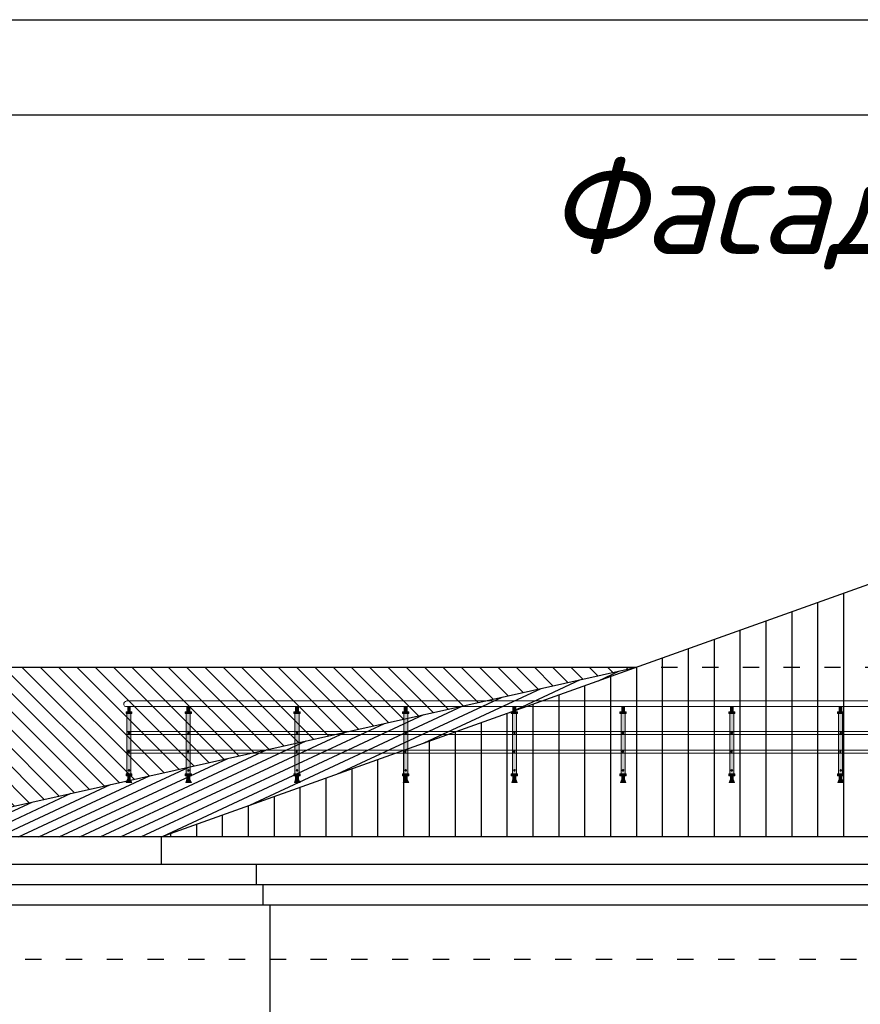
# Model space of a CAD drawing. Header units: millimetres. Extents: x 1112040 to 6903494, y -332921 to -150905.
# Tile 121 of 150: x 1935049 to 1941236, y -219483 to -212238. Entities that reach past the tile are written whole.
import ezdxf

# ---------------------------------------------------------------- set-up
doc = ezdxf.new("R2010")
doc.units = ezdxf.units.MM
doc.linetypes.add('ACAD_ISO03W100', pattern=[30, 12, -18])
doc.layers.add('PDF3_Geometry', color=7, linetype='Continuous')
doc.layers.add('PDF3_Solid Fills', color=7, linetype='Continuous', true_color=0xffffff)
doc.styles.add('style1', font='isocpeui.ttf', dxfattribs={"height": 80})

msp = doc.modelspace()

# ---------------------------------------------------------------- hatches: boundary and pattern name
h = msp.add_hatch()
h.set_pattern_fill('ANSI31', color=1, scale=60, angle=45, style=0)
h.set_pattern_definition([(90, (1971022.44, -130917.58), (-190.5, 4e-14), [])])
h.paths.add_polyline_path([(1953088.9, -218251.5), (1948238.9, -215751.5), (1943088.9, -215751.5), (1936088.9, -218251.5)])
h = msp.add_hatch()
h.set_pattern_fill('ANSI31', color=1, scale=20, angle=340, style=0)
h.set_pattern_definition([(25, (1971022.44, -130917.58), (-26.83626, 57.550544), [])])
h.paths.add_polyline_path([(1933988.9, -218251.5), (1936088.9, -218251.5), (1939588.9, -217001.5)])
h = msp.add_hatch()
h.set_pattern_fill('ANSI31', color=1, scale=30, angle=90, style=0)
h.set_pattern_definition([(135, (1971022.44, -130917.58), (-67.35192, -67.35192), [])])
h.paths.add_polyline_path([(1939588.9, -217001.5), (1934113.9, -217001.5), (1933988.9, -218251.5)])

# ---------------------------------------------------------------- linework, layer by layer
for p, q in [((1936088.9, -218251.5), (1943088.9, -215751.5)), ((1933988.9, -218251.5), (1939588.9, -217001.5)), ((1934113.9, -217001.5), (1939588.9, -217001.5)), ((1953088.9, -218251.5), (1931688.9, -218251.5)), ((1936088.9, -218251.5), (1936088.9, -218451.5)), ((1931688.9, -218451.5), (1953288.9, -218451.5)), ((1936788.9, -218451.5), (1936788.9, -218601.5)), ((1932388.9, -218601.5), (1952388.9, -218601.5)), ((1936838.9, -218601.5), (1936838.9, -218751.5)), ((1932438.9, -218751.5), (1952338.9, -218751.5)), ((1936888.9, -218751.5), (1936888.9, -222751.5))]:
    msp.add_line(p, q)
at = {"color": 6, "linetype": 'ACAD_ISO03W100', "ltscale": 10}
for p, q in [((1939171, -217001.5), (1954211.3, -217001.5)), ((1934788.9, -219151.5), (1953011.7, -219151.5))]:
    msp.add_line(p, q, dxfattribs=at)
msp.add_lwpolyline([(1926025.8, -241937.9), (1926025.8, -212237.9), (2006025.8, -212237.9), (2006025.8, -241937.9), (1926025.8, -241937.9)])
msp.add_lwpolyline([(1928025.8, -241237.9), (1928025.8, -212937.9), (2005325.8, -212937.9), (2005325.8, -241237.9)], close=True)
at = {"layer": 'PDF3_Geometry', "color": 162, "lineweight": 20, "true_color": 0x0037dd}
for points in [[(1952347.2, -217250.1), (1942239.6, -217250.1), (1935837, -217250.1), (1935828.5, -217254.3), (1935820.1, -217258.5), (1935815.8, -217267), (1935815.8, -217271.2), (1935815.8, -217279.7), (1935820.1, -217288.2), (1935828.5, -217292.4), (1935837, -217292.4), (1942540.2, -217292.4), (1952355.6, -217292.4), (1952347.2, -217292.4), (1952355.6, -217292.4), (1952359.9, -217288.2), (1952364.1, -217279.7), (1952368.3, -217271.2), (1952364.1, -217267), (1952359.9, -217258.5), (1952355.6, -217254.3)], [(1935875.1, -217330.5), (1935853.9, -217330.5), (1935832.8, -217330.5), (1935832.8, -217343.2), (1935853.9, -217343.2), (1935866.6, -217343.2), (1935875.1, -217343.2)], [(1935832.8, -217343.2), (1935832.8, -217330.5), (1935875.1, -217330.5), (1935875.1, -217343.2)], [(1935866.6, -217343.2), (1935853.9, -217343.2), (1935837, -217343.2), (1935837, -217787.7), (1935853.9, -217787.7), (1935866.6, -217787.7)], [(1935837, -217787.7), (1935837, -217343.2), (1935866.6, -217343.2), (1935866.6, -217787.7)], [(1935862.4, -217292.4), (1935845.5, -217292.4), (1935845.5, -217330.5), (1935853.9, -217330.5), (1935862.4, -217330.5)], [(1935862.4, -217330.5), (1935845.5, -217330.5), (1935845.5, -217292.4), (1935862.4, -217292.4)], [(1936312.7, -217330.5), (1936291.6, -217330.5), (1936266.2, -217330.5), (1936266.2, -217343.2), (1936291.6, -217343.2), (1936304.3, -217343.2), (1936312.7, -217343.2)], [(1936266.2, -217343.2), (1936266.2, -217330.5), (1936312.7, -217330.5), (1936312.7, -217343.2)], [(1936304.3, -217343.2), (1936291.6, -217343.2), (1936274.6, -217343.2), (1936274.6, -217787.7), (1936291.6, -217787.7), (1936304.3, -217787.7)], [(1936274.6, -217787.7), (1936274.6, -217343.2), (1936304.3, -217343.2), (1936304.3, -217787.7)], [(1936300, -217292.4), (1936278.9, -217292.4), (1936278.9, -217330.5), (1936291.6, -217330.5), (1936300, -217330.5)], [(1936300, -217330.5), (1936278.9, -217330.5), (1936278.9, -217292.4), (1936300, -217292.4)], [(1937112.9, -217330.5), (1937091.7, -217330.5), (1937066.3, -217330.5), (1937066.3, -217343.2), (1937091.7, -217343.2), (1937104.4, -217343.2), (1937112.9, -217343.2)], [(1937066.3, -217343.2), (1937066.3, -217330.5), (1937112.9, -217330.5), (1937112.9, -217343.2)], [(1937104.4, -217343.2), (1937091.7, -217343.2), (1937074.8, -217343.2), (1937074.8, -217787.7), (1937091.7, -217787.7), (1937104.4, -217787.7)], [(1937074.8, -217787.7), (1937074.8, -217343.2), (1937104.4, -217343.2), (1937104.4, -217787.7)], [(1937100.2, -217292.4), (1937079, -217292.4), (1937079, -217330.5), (1937091.7, -217330.5), (1937100.2, -217330.5)], [(1937100.2, -217330.5), (1937079, -217330.5), (1937079, -217292.4), (1937100.2, -217292.4)], [(1937913, -217330.5), (1937891.8, -217330.5), (1937866.4, -217330.5), (1937866.4, -217343.2), (1937891.8, -217343.2), (1937904.5, -217343.2), (1937913, -217343.2)], [(1937866.4, -217343.2), (1937866.4, -217330.5), (1937913, -217330.5), (1937913, -217343.2)], [(1937904.5, -217343.2), (1937891.8, -217343.2), (1937874.9, -217343.2), (1937874.9, -217787.7), (1937891.8, -217787.7), (1937904.5, -217787.7)], [(1937874.9, -217787.7), (1937874.9, -217343.2), (1937904.5, -217343.2), (1937904.5, -217787.7)], [(1937900.3, -217292.4), (1937879.1, -217292.4), (1937879.1, -217330.5), (1937891.8, -217330.5), (1937900.3, -217330.5)], [(1937900.3, -217330.5), (1937879.1, -217330.5), (1937879.1, -217292.4), (1937900.3, -217292.4)], [(1938713.1, -217330.5), (1938691.9, -217330.5), (1938666.5, -217330.5), (1938666.5, -217343.2), (1938691.9, -217343.2), (1938704.6, -217343.2), (1938713.1, -217343.2)], [(1938666.5, -217343.2), (1938666.5, -217330.5), (1938713.1, -217330.5), (1938713.1, -217343.2)], [(1938704.6, -217343.2), (1938691.9, -217343.2), (1938675, -217343.2), (1938675, -217787.7), (1938691.9, -217787.7), (1938704.6, -217787.7)], [(1938675, -217787.7), (1938675, -217343.2), (1938704.6, -217343.2), (1938704.6, -217787.7)], [(1938700.4, -217292.4), (1938679.2, -217292.4), (1938679.2, -217330.5), (1938691.9, -217330.5), (1938700.4, -217330.5)], [(1938700.4, -217330.5), (1938679.2, -217330.5), (1938679.2, -217292.4), (1938700.4, -217292.4)], [(1939513.2, -217330.5), (1939492.1, -217330.5), (1939487.8, -217330.5), (1939466.7, -217330.5), (1939466.7, -217343.2), (1939487.8, -217343.2), (1939504.8, -217343.2), (1939513.2, -217343.2)], [(1939466.7, -217343.2), (1939466.7, -217330.5), (1939513.2, -217330.5), (1939513.2, -217343.2)], [(1939504.8, -217343.2), (1939492.1, -217343.2), (1939475.1, -217343.2), (1939475.1, -217787.7), (1939492.1, -217787.7), (1939504.8, -217787.7)], [(1939475.1, -217787.7), (1939475.1, -217343.2), (1939504.8, -217343.2), (1939504.8, -217787.7)], [(1939500.5, -217292.4), (1939479.4, -217292.4), (1939479.4, -217330.5), (1939487.8, -217330.5), (1939500.5, -217330.5)], [(1939500.5, -217330.5), (1939479.4, -217330.5), (1939479.4, -217292.4), (1939500.5, -217292.4)], [(1940313.4, -217330.5), (1940288, -217330.5), (1940266.8, -217330.5), (1940266.8, -217343.2), (1940288, -217343.2), (1940304.9, -217343.2), (1940313.4, -217343.2)], [(1940266.8, -217343.2), (1940266.8, -217330.5), (1940313.4, -217330.5), (1940313.4, -217343.2)], [(1940304.9, -217343.2), (1940288, -217343.2), (1940275.3, -217343.2), (1940275.3, -217787.7), (1940288, -217787.7), (1940304.9, -217787.7)], [(1940275.3, -217787.7), (1940275.3, -217343.2), (1940304.9, -217343.2), (1940304.9, -217787.7)], [(1940300.7, -217292.4), (1940279.5, -217292.4), (1940279.5, -217330.5), (1940288, -217330.5), (1940300.7, -217330.5)], [(1940300.7, -217330.5), (1940279.5, -217330.5), (1940279.5, -217292.4), (1940300.7, -217292.4)], [(1941113.5, -217330.5), (1941092.3, -217330.5), (1941066.9, -217330.5), (1941066.9, -217343.2), (1941092.3, -217343.2), (1941105, -217343.2), (1941113.5, -217343.2)], [(1941066.9, -217343.2), (1941066.9, -217330.5), (1941113.5, -217330.5), (1941113.5, -217343.2)], [(1941105, -217343.2), (1941092.3, -217343.2), (1941075.4, -217343.2), (1941075.4, -217787.7), (1941092.3, -217787.7), (1941105, -217787.7)], [(1941075.4, -217787.7), (1941075.4, -217343.2), (1941105, -217343.2), (1941105, -217787.7)], [(1941100.8, -217292.4), (1941079.6, -217292.4), (1941079.6, -217330.5), (1941092.3, -217330.5), (1941100.8, -217330.5)], [(1941100.8, -217330.5), (1941079.6, -217330.5), (1941079.6, -217292.4), (1941100.8, -217292.4)], [(1935875.1, -217787.7), (1935853.9, -217787.7), (1935832.8, -217787.7), (1935832.8, -217800.4), (1935853.9, -217800.4), (1935862.4, -217800.4), (1935875.1, -217800.4)], [(1935832.8, -217800.4), (1935832.8, -217787.7), (1935875.1, -217787.7), (1935875.1, -217800.4)], [(1935862.4, -217825.8), (1935853.9, -217825.8), (1935841.2, -217825.8), (1935832.8, -217851.2), (1935853.9, -217851.2), (1935875.1, -217851.2)], [(1935841.2, -217825.8), (1935862.4, -217825.8), (1935875.1, -217851.2), (1935832.8, -217851.2)], [(1935862.4, -217800.4), (1935853.9, -217800.4), (1935845.5, -217800.4), (1935845.5, -217825.8), (1935853.9, -217825.8), (1935862.4, -217825.8)], [(1935845.5, -217800.4), (1935862.4, -217800.4), (1935862.4, -217825.8), (1935845.5, -217825.8)], [(1936312.7, -217787.7), (1936291.6, -217787.7), (1936266.2, -217787.7), (1936266.2, -217800.4), (1936291.6, -217800.4), (1936300, -217800.4), (1936312.7, -217800.4)], [(1936266.2, -217800.4), (1936266.2, -217787.7), (1936312.7, -217787.7), (1936312.7, -217800.4)], [(1936300, -217825.8), (1936291.6, -217825.8), (1936278.9, -217825.8), (1936270.4, -217851.2), (1936291.6, -217851.2), (1936312.7, -217851.2)], [(1936278.9, -217825.8), (1936300, -217825.8), (1936312.7, -217851.2), (1936270.4, -217851.2)], [(1936300, -217800.4), (1936291.6, -217800.4), (1936278.9, -217800.4), (1936278.9, -217825.8), (1936291.6, -217825.8), (1936300, -217825.8)], [(1936278.9, -217800.4), (1936300, -217800.4), (1936300, -217825.8), (1936278.9, -217825.8)], [(1937112.9, -217787.7), (1937091.7, -217787.7), (1937066.3, -217787.7), (1937066.3, -217800.4), (1937091.7, -217800.4), (1937100.2, -217800.4), (1937112.9, -217800.4)], [(1937066.3, -217800.4), (1937066.3, -217787.7), (1937112.9, -217787.7), (1937112.9, -217800.4)], [(1937100.2, -217825.8), (1937091.7, -217825.8), (1937079, -217825.8), (1937070.5, -217851.2), (1937091.7, -217851.2), (1937112.9, -217851.2)], [(1937079, -217825.8), (1937100.2, -217825.8), (1937112.9, -217851.2), (1937070.5, -217851.2)], [(1937100.2, -217800.4), (1937091.7, -217800.4), (1937079, -217800.4), (1937079, -217825.8), (1937091.7, -217825.8), (1937100.2, -217825.8)], [(1937079, -217800.4), (1937100.2, -217800.4), (1937100.2, -217825.8), (1937079, -217825.8)], [(1937913, -217787.7), (1937891.8, -217787.7), (1937866.4, -217787.7), (1937866.4, -217800.4), (1937891.8, -217800.4), (1937900.3, -217800.4), (1937913, -217800.4)], [(1937866.4, -217800.4), (1937866.4, -217787.7), (1937913, -217787.7), (1937913, -217800.4)], [(1937900.3, -217825.8), (1937891.8, -217825.8), (1937879.1, -217825.8), (1937870.6, -217851.2), (1937891.8, -217851.2), (1937913, -217851.2)], [(1937879.1, -217825.8), (1937900.3, -217825.8), (1937913, -217851.2), (1937870.6, -217851.2)], [(1937900.3, -217800.4), (1937891.8, -217800.4), (1937879.1, -217800.4), (1937879.1, -217825.8), (1937891.8, -217825.8), (1937900.3, -217825.8)], [(1937879.1, -217800.4), (1937900.3, -217800.4), (1937900.3, -217825.8), (1937879.1, -217825.8)], [(1938713.1, -217787.7), (1938691.9, -217787.7), (1938666.5, -217787.7), (1938666.5, -217800.4), (1938691.9, -217800.4), (1938700.4, -217800.4), (1938713.1, -217800.4)], [(1938666.5, -217800.4), (1938666.5, -217787.7), (1938713.1, -217787.7), (1938713.1, -217800.4)], [(1938700.4, -217825.8), (1938691.9, -217825.8), (1938679.2, -217825.8), (1938670.8, -217851.2), (1938691.9, -217851.2), (1938708.9, -217851.2)], [(1938679.2, -217825.8), (1938700.4, -217825.8), (1938708.9, -217851.2), (1938670.8, -217851.2)], [(1938700.4, -217800.4), (1938691.9, -217800.4), (1938679.2, -217800.4), (1938679.2, -217825.8), (1938691.9, -217825.8), (1938700.4, -217825.8)], [(1938679.2, -217800.4), (1938700.4, -217800.4), (1938700.4, -217825.8), (1938679.2, -217825.8)], [(1939513.2, -217787.7), (1939492.1, -217787.7), (1939466.7, -217787.7), (1939466.7, -217800.4), (1939492.1, -217800.4), (1939500.5, -217800.4), (1939513.2, -217800.4)], [(1939466.7, -217800.4), (1939466.7, -217787.7), (1939513.2, -217787.7), (1939513.2, -217800.4)], [(1939500.5, -217825.8), (1939492.1, -217825.8), (1939479.4, -217825.8), (1939470.9, -217851.2), (1939492.1, -217851.2), (1939509, -217851.2)], [(1939479.4, -217825.8), (1939500.5, -217825.8), (1939509, -217851.2), (1939470.9, -217851.2)], [(1939500.5, -217800.4), (1939492.1, -217800.4), (1939479.4, -217800.4), (1939479.4, -217825.8), (1939492.1, -217825.8), (1939500.5, -217825.8)], [(1939479.4, -217800.4), (1939500.5, -217800.4), (1939500.5, -217825.8), (1939479.4, -217825.8)], [(1940313.4, -217787.7), (1940288, -217787.7), (1940266.8, -217787.7), (1940266.8, -217800.4), (1940288, -217800.4), (1940300.7, -217800.4), (1940313.4, -217800.4)], [(1940266.8, -217800.4), (1940266.8, -217787.7), (1940313.4, -217787.7), (1940313.4, -217800.4)], [(1940300.7, -217825.8), (1940288, -217825.8), (1940279.5, -217825.8), (1940271, -217851.2), (1940288, -217851.2), (1940309.1, -217851.2)], [(1940279.5, -217825.8), (1940300.7, -217825.8), (1940309.1, -217851.2), (1940271, -217851.2)], [(1940300.7, -217800.4), (1940288, -217800.4), (1940279.5, -217800.4), (1940279.5, -217825.8), (1940288, -217825.8), (1940300.7, -217825.8)], [(1940279.5, -217800.4), (1940300.7, -217800.4), (1940300.7, -217825.8), (1940279.5, -217825.8)], [(1941113.5, -217787.7), (1941092.3, -217787.7), (1941066.9, -217787.7), (1941066.9, -217800.4), (1941092.3, -217800.4), (1941100.8, -217800.4), (1941113.5, -217800.4)], [(1941066.9, -217800.4), (1941066.9, -217787.7), (1941113.5, -217787.7), (1941113.5, -217800.4)], [(1941100.8, -217825.8), (1941092.3, -217825.8), (1941079.6, -217825.8), (1941071.2, -217851.2), (1941092.3, -217851.2), (1941113.5, -217851.2)], [(1941079.6, -217825.8), (1941100.8, -217825.8), (1941113.5, -217851.2), (1941071.2, -217851.2)], [(1941100.8, -217800.4), (1941092.3, -217800.4), (1941079.6, -217800.4), (1941079.6, -217825.8), (1941092.3, -217825.8), (1941100.8, -217825.8)], [(1941079.6, -217800.4), (1941100.8, -217800.4), (1941100.8, -217825.8), (1941079.6, -217825.8)]]:
    msp.add_lwpolyline(points, close=True, dxfattribs=at)
at = {"layer": 'PDF3_Geometry', "color": 7, "lineweight": 0, "true_color": 0xffffff}
for points in [[(1935832.8, -217343.2), (1935832.8, -217330.5)], [(1935837, -217787.7), (1935837, -217343.2)], [(1935862.4, -217330.5), (1935845.5, -217330.5)], [(1936266.2, -217343.2), (1936266.2, -217330.5)], [(1936274.6, -217787.7), (1936274.6, -217343.2)], [(1936300, -217330.5), (1936278.9, -217330.5)], [(1937066.3, -217343.2), (1937066.3, -217330.5)], [(1937074.8, -217787.7), (1937074.8, -217343.2)], [(1937100.2, -217330.5), (1937079, -217330.5)], [(1937866.4, -217343.2), (1937866.4, -217330.5)], [(1937874.9, -217787.7), (1937874.9, -217343.2)], [(1937900.3, -217330.5), (1937879.1, -217330.5)], [(1938666.5, -217343.2), (1938666.5, -217330.5)], [(1938675, -217787.7), (1938675, -217343.2)], [(1938700.4, -217330.5), (1938679.2, -217330.5)], [(1939466.7, -217343.2), (1939466.7, -217330.5)], [(1939475.1, -217787.7), (1939475.1, -217343.2)], [(1939500.5, -217330.5), (1939479.4, -217330.5)], [(1940266.8, -217343.2), (1940266.8, -217330.5)], [(1940275.3, -217787.7), (1940275.3, -217343.2)], [(1940300.7, -217330.5), (1940279.5, -217330.5)], [(1941066.9, -217343.2), (1941066.9, -217330.5)], [(1941075.4, -217787.7), (1941075.4, -217343.2)], [(1941100.8, -217330.5), (1941079.6, -217330.5)], [(1936283.1, -217487.1), (1936291.6, -217491.4), (1936287.3, -217487.1), (1936291.6, -217491.4), (1936287.3, -217487.1)], [(1936291.6, -217482.9), (1936295.8, -217482.9), (1936287.3, -217482.9), (1936295.8, -217482.9)], [(1936295.8, -217487.1), (1936287.3, -217482.9), (1936295.8, -217487.1), (1936287.3, -217482.9)], [(1937095.9, -217487.1), (1937087.5, -217482.9), (1937095.9, -217487.1), (1937083.2, -217482.9)], [(1937083.2, -217487.1), (1937091.7, -217491.4), (1937083.2, -217487.1)], [(1937091.7, -217482.9), (1937095.9, -217482.9), (1937087.5, -217482.9), (1937095.9, -217482.9)], [(1937087.5, -217487.1), (1937091.7, -217491.4), (1937087.5, -217487.1)], [(1937896, -217487.1), (1937887.6, -217482.9), (1937896, -217487.1), (1937883.3, -217482.9)], [(1937883.3, -217487.1), (1937891.8, -217491.4), (1937883.3, -217487.1)], [(1937891.8, -217482.9), (1937896, -217482.9), (1937887.6, -217482.9), (1937896, -217482.9)], [(1937887.6, -217487.1), (1937891.8, -217491.4), (1937887.6, -217487.1)], [(1938696.2, -217487.1), (1938687.7, -217482.9), (1938696.2, -217487.1), (1938683.5, -217482.9)], [(1938683.5, -217487.1), (1938691.9, -217491.4), (1938683.5, -217487.1)], [(1938691.9, -217482.9), (1938696.2, -217482.9), (1938687.7, -217482.9), (1938696.2, -217482.9)], [(1938687.7, -217487.1), (1938691.9, -217491.4), (1938687.7, -217487.1)], [(1939487.8, -217482.9), (1939496.3, -217487.1), (1939483.6, -217482.9), (1939496.3, -217487.1)], [(1939492.1, -217482.9), (1939496.3, -217482.9), (1939487.8, -217482.9), (1939496.3, -217482.9)], [(1940296.4, -217482.9), (1940288, -217482.9), (1940296.4, -217487.1), (1940283.7, -217482.9), (1940292.2, -217487.1)], [(1940288, -217491.4), (1940283.7, -217487.1), (1940292.2, -217491.4), (1940283.7, -217487.1), (1940292.2, -217491.4)], [(1940288, -217482.9), (1940292.2, -217482.9), (1940288, -217482.9), (1940292.2, -217482.9)], [(1941083.9, -217487.1), (1941092.3, -217491.4), (1941088.1, -217487.1), (1941092.3, -217491.4), (1941088.1, -217487.1)], [(1941092.3, -217482.9), (1941096.6, -217482.9), (1941088.1, -217482.9), (1941096.6, -217482.9)], [(1941096.6, -217487.1), (1941088.1, -217482.9), (1941096.6, -217487.1), (1941088.1, -217482.9)], [(1935853.9, -217618.4), (1935849.7, -217618.4), (1935853.9, -217622.6), (1935849.7, -217618.4), (1935853.9, -217622.6), (1935845.5, -217622.6), (1935853.9, -217626.9), (1935845.5, -217622.6), (1935853.9, -217626.9), (1935845.5, -217626.9), (1935849.7, -217626.9)], [(1935858.2, -217622.6), (1935849.7, -217618.4)], [(1936291.6, -217618.4), (1936287.3, -217618.4), (1936291.6, -217622.6), (1936287.3, -217618.4), (1936291.6, -217622.6), (1936283.1, -217618.4)], [(1936291.6, -217622.6), (1936283.1, -217622.6), (1936291.6, -217626.9), (1936283.1, -217622.6), (1936291.6, -217626.9), (1936283.1, -217626.9), (1936287.3, -217626.9)], [(1937091.7, -217618.4), (1937087.5, -217618.4), (1937091.7, -217622.6), (1937087.5, -217618.4), (1937091.7, -217622.6), (1937083.2, -217618.4)], [(1937091.7, -217622.6), (1937083.2, -217622.6), (1937091.7, -217626.9), (1937083.2, -217622.6), (1937091.7, -217626.9), (1937083.2, -217626.9), (1937087.5, -217626.9)], [(1937891.8, -217618.4), (1937887.6, -217618.4), (1937891.8, -217622.6), (1937887.6, -217618.4), (1937891.8, -217622.6), (1937883.3, -217618.4)], [(1937891.8, -217622.6), (1937883.3, -217622.6), (1937891.8, -217626.9), (1937883.3, -217622.6), (1937891.8, -217626.9), (1937883.3, -217626.9), (1937887.6, -217626.9)], [(1938691.9, -217618.4), (1938687.7, -217618.4), (1938691.9, -217622.6), (1938687.7, -217618.4), (1938691.9, -217622.6), (1938683.5, -217618.4)], [(1938691.9, -217622.6), (1938683.5, -217622.6), (1938691.9, -217626.9), (1938683.5, -217622.6), (1938691.9, -217626.9)], [(1938683.5, -217626.9), (1938687.7, -217626.9), (1938683.5, -217626.9)], [(1939492.1, -217618.4), (1939487.8, -217618.4), (1939492.1, -217622.6), (1939487.8, -217618.4), (1939492.1, -217622.6), (1939483.6, -217618.4)], [(1939492.1, -217622.6), (1939483.6, -217622.6), (1939492.1, -217626.9), (1939483.6, -217622.6), (1939492.1, -217626.9)], [(1939483.6, -217626.9), (1939487.8, -217626.9), (1939483.6, -217626.9)], [(1940292.2, -217618.4), (1940288, -217618.4), (1940292.2, -217622.6), (1940288, -217618.4), (1940292.2, -217622.6), (1940283.7, -217618.4)], [(1940292.2, -217622.6), (1940283.7, -217622.6), (1940292.2, -217626.9), (1940283.7, -217622.6), (1940292.2, -217626.9)], [(1940283.7, -217626.9), (1940288, -217626.9), (1940283.7, -217626.9)], [(1941092.3, -217618.4), (1941088.1, -217618.4), (1941092.3, -217622.6), (1941088.1, -217618.4), (1941092.3, -217622.6), (1941083.9, -217618.4)], [(1941092.3, -217622.6), (1941083.9, -217622.6), (1941092.3, -217626.9), (1941083.9, -217622.6), (1941092.3, -217626.9), (1941083.9, -217626.9), (1941088.1, -217626.9)], [(1935845.5, -217762.3), (1935853.9, -217762.3)], [(1935853.9, -217758.1), (1935853.9, -217753.9), (1935858.2, -217758.1), (1935849.7, -217753.9)], [(1935858.2, -217758.1), (1935849.7, -217758.1), (1935858.2, -217762.3), (1935849.7, -217758.1), (1935858.2, -217762.3)], [(1935849.7, -217762.3), (1935853.9, -217766.6), (1935849.7, -217762.3), (1935853.9, -217766.6)], [(1936283.1, -217762.3), (1936291.6, -217762.3)], [(1936291.6, -217758.1), (1936291.6, -217753.9), (1936295.8, -217758.1), (1936287.3, -217753.9)], [(1936295.8, -217758.1), (1936287.3, -217758.1), (1936295.8, -217762.3), (1936287.3, -217758.1), (1936295.8, -217762.3)], [(1936287.3, -217762.3), (1936291.6, -217766.6), (1936287.3, -217762.3), (1936291.6, -217766.6)], [(1937083.2, -217758.1), (1937095.9, -217762.3)], [(1937091.7, -217762.3), (1937083.2, -217762.3), (1937091.7, -217766.6), (1937087.5, -217762.3), (1937091.7, -217766.6)], [(1937091.7, -217758.1), (1937091.7, -217753.9), (1937095.9, -217758.1), (1937087.5, -217753.9)], [(1937095.9, -217758.1), (1937087.5, -217758.1), (1937095.9, -217762.3), (1937087.5, -217758.1)], [(1937883.3, -217758.1), (1937896, -217762.3)], [(1937891.8, -217762.3), (1937883.3, -217762.3), (1937891.8, -217766.6), (1937887.6, -217762.3), (1937891.8, -217766.6)], [(1937891.8, -217758.1), (1937891.8, -217753.9), (1937896, -217758.1), (1937887.6, -217753.9)], [(1937896, -217758.1), (1937887.6, -217758.1), (1937896, -217762.3), (1937887.6, -217758.1)], [(1938683.5, -217758.1), (1938696.2, -217762.3)], [(1938691.9, -217762.3), (1938683.5, -217762.3), (1938691.9, -217766.6), (1938687.7, -217762.3), (1938691.9, -217766.6)], [(1938691.9, -217758.1), (1938691.9, -217753.9), (1938696.2, -217758.1), (1938687.7, -217753.9)], [(1938696.2, -217758.1), (1938687.7, -217758.1), (1938696.2, -217762.3), (1938687.7, -217758.1)], [(1939496.3, -217758.1), (1939487.8, -217758.1), (1939496.3, -217762.3), (1939483.6, -217758.1), (1939496.3, -217762.3)], [(1939492.1, -217762.3), (1939483.6, -217762.3), (1939492.1, -217766.6), (1939483.6, -217762.3), (1939492.1, -217766.6)], [(1939492.1, -217758.1), (1939492.1, -217753.9), (1939496.3, -217758.1), (1939487.8, -217753.9)], [(1940296.4, -217758.1), (1940288, -217758.1), (1940296.4, -217762.3), (1940283.7, -217758.1), (1940292.2, -217762.3), (1940283.7, -217762.3), (1940292.2, -217766.6), (1940283.7, -217762.3), (1940288, -217766.6)], [(1940288, -217753.9), (1940292.2, -217758.1), (1940288, -217753.9), (1940292.2, -217758.1)], [(1941083.9, -217762.3), (1941092.3, -217762.3)], [(1941092.3, -217758.1), (1941092.3, -217753.9), (1941096.6, -217758.1), (1941088.1, -217753.9)], [(1941096.6, -217758.1), (1941088.1, -217758.1), (1941096.6, -217762.3), (1941088.1, -217758.1), (1941096.6, -217762.3)], [(1941088.1, -217762.3), (1941092.3, -217766.6), (1941088.1, -217762.3), (1941092.3, -217766.6)], [(1935832.8, -217800.4), (1935832.8, -217787.7)], [(1935841.2, -217825.8), (1935862.4, -217825.8)], [(1935845.5, -217800.4), (1935862.4, -217800.4)], [(1936266.2, -217800.4), (1936266.2, -217787.7)], [(1936278.9, -217800.4), (1936300, -217800.4)], [(1936278.9, -217825.8), (1936300, -217825.8)], [(1937066.3, -217800.4), (1937066.3, -217787.7)], [(1937079, -217800.4), (1937100.2, -217800.4)], [(1937079, -217825.8), (1937100.2, -217825.8)], [(1937866.4, -217800.4), (1937866.4, -217787.7)], [(1937879.1, -217800.4), (1937900.3, -217800.4)], [(1937879.1, -217825.8), (1937900.3, -217825.8)], [(1938666.5, -217800.4), (1938666.5, -217787.7)], [(1938679.2, -217800.4), (1938700.4, -217800.4)], [(1938679.2, -217825.8), (1938700.4, -217825.8)], [(1939466.7, -217800.4), (1939466.7, -217787.7)], [(1939479.4, -217800.4), (1939500.5, -217800.4)], [(1939479.4, -217825.8), (1939500.5, -217825.8)], [(1940266.8, -217800.4), (1940266.8, -217787.7)], [(1940279.5, -217800.4), (1940300.7, -217800.4)], [(1940279.5, -217825.8), (1940300.7, -217825.8)], [(1941066.9, -217800.4), (1941066.9, -217787.7)], [(1941079.6, -217800.4), (1941100.8, -217800.4)], [(1941079.6, -217825.8), (1941100.8, -217825.8)]]:
    msp.add_lwpolyline(points, dxfattribs=at)
at = {"layer": 'PDF3_Geometry', "color": 162, "lineweight": 20, "true_color": 0x0037dd}
for points in [[(1935837, -217476.3), (1952273, -217476.3)], [(1952273, -217497.5), (1935837, -217497.5)], [(1935837, -217613), (1952273, -217613)], [(1952273, -217634.2), (1935837, -217634.2)]]:
    msp.add_lwpolyline(points, dxfattribs=at)
at = {"layer": 'PDF3_Geometry', "color": 6, "lineweight": 20}
for points in [[(1935853.9, -217482.9), (1935858.2, -217482.9), (1935858.2, -217487.1), (1935853.9, -217491.4), (1935849.7, -217491.4), (1935849.7, -217487.1), (1935845.5, -217487.1), (1935849.7, -217482.9)], [(1935853.9, -217482.9), (1935858.2, -217482.9), (1935858.2, -217487.1), (1935853.9, -217491.4), (1935849.7, -217491.4), (1935849.7, -217487.1), (1935845.5, -217487.1), (1935849.7, -217482.9)], [(1936291.6, -217482.9), (1936295.8, -217482.9), (1936295.8, -217487.1), (1936291.6, -217491.4), (1936287.3, -217491.4), (1936287.3, -217487.1), (1936283.1, -217487.1), (1936287.3, -217482.9)], [(1937091.7, -217482.9), (1937095.9, -217482.9), (1937095.9, -217487.1), (1937091.7, -217491.4), (1937087.5, -217491.4), (1937087.5, -217487.1), (1937083.2, -217487.1), (1937087.5, -217482.9)], [(1937891.8, -217482.9), (1937896, -217482.9), (1937896, -217487.1), (1937891.8, -217491.4), (1937887.6, -217491.4), (1937887.6, -217487.1), (1937883.3, -217487.1), (1937887.6, -217482.9)], [(1938691.9, -217482.9), (1938696.2, -217482.9), (1938696.2, -217487.1), (1938691.9, -217491.4), (1938687.7, -217491.4), (1938687.7, -217487.1), (1938683.5, -217487.1), (1938687.7, -217482.9)], [(1939492.1, -217482.9), (1939496.3, -217482.9), (1939496.3, -217487.1), (1939492.1, -217491.4), (1939487.8, -217491.4), (1939483.6, -217487.1), (1939483.6, -217482.9), (1939487.8, -217482.9)], [(1940288, -217482.9), (1940292.2, -217482.9), (1940296.4, -217487.1), (1940292.2, -217487.1), (1940292.2, -217491.4), (1940288, -217491.4), (1940283.7, -217487.1), (1940283.7, -217482.9)], [(1941092.3, -217482.9), (1941096.6, -217482.9), (1941096.6, -217487.1), (1941092.3, -217491.4), (1941088.1, -217491.4), (1941088.1, -217487.1), (1941083.9, -217487.1), (1941088.1, -217482.9)], [(1935849.7, -217618.4), (1935853.9, -217618.4), (1935853.9, -217622.6), (1935858.2, -217622.6), (1935853.9, -217626.9), (1935849.7, -217626.9), (1935845.5, -217626.9), (1935845.5, -217622.6)], [(1936287.3, -217618.4), (1936291.6, -217618.4), (1936291.6, -217622.6), (1936291.6, -217626.9), (1936287.3, -217626.9), (1936283.1, -217626.9), (1936283.1, -217622.6)], [(1937087.5, -217618.4), (1937091.7, -217618.4), (1937091.7, -217622.6), (1937091.7, -217626.9), (1937087.5, -217626.9), (1937083.2, -217626.9), (1937083.2, -217622.6)], [(1937887.6, -217618.4), (1937891.8, -217618.4), (1937891.8, -217622.6), (1937891.8, -217626.9), (1937887.6, -217626.9), (1937883.3, -217626.9), (1937883.3, -217622.6)], [(1938687.7, -217618.4), (1938691.9, -217618.4), (1938691.9, -217622.6), (1938691.9, -217626.9), (1938687.7, -217626.9), (1938683.5, -217626.9), (1938683.5, -217622.6)], [(1939487.8, -217618.4), (1939492.1, -217618.4), (1939492.1, -217622.6), (1939492.1, -217626.9), (1939487.8, -217626.9), (1939483.6, -217626.9), (1939483.6, -217622.6)], [(1940288, -217618.4), (1940292.2, -217618.4), (1940292.2, -217622.6), (1940292.2, -217626.9), (1940288, -217626.9), (1940283.7, -217626.9), (1940283.7, -217622.6)], [(1941088.1, -217618.4), (1941092.3, -217618.4), (1941092.3, -217622.6), (1941092.3, -217626.9), (1941088.1, -217626.9), (1941083.9, -217626.9), (1941083.9, -217622.6)], [(1935853.9, -217753.9), (1935853.9, -217758.1), (1935858.2, -217758.1), (1935858.2, -217762.3), (1935853.9, -217766.6), (1935849.7, -217766.6), (1935849.7, -217762.3), (1935845.5, -217762.3), (1935849.7, -217758.1)], [(1936291.6, -217753.9), (1936291.6, -217758.1), (1936295.8, -217758.1), (1936295.8, -217762.3), (1936291.6, -217766.6), (1936287.3, -217766.6), (1936287.3, -217762.3), (1936283.1, -217762.3), (1936287.3, -217758.1)], [(1937091.7, -217753.9), (1937091.7, -217758.1), (1937095.9, -217758.1), (1937095.9, -217762.3), (1937091.7, -217766.6), (1937087.5, -217766.6), (1937087.5, -217762.3), (1937083.2, -217762.3), (1937087.5, -217758.1)], [(1937891.8, -217753.9), (1937891.8, -217758.1), (1937896, -217758.1), (1937896, -217762.3), (1937891.8, -217766.6), (1937887.6, -217766.6), (1937887.6, -217762.3), (1937883.3, -217762.3), (1937887.6, -217758.1)], [(1938691.9, -217753.9), (1938691.9, -217758.1), (1938696.2, -217758.1), (1938696.2, -217762.3), (1938691.9, -217766.6), (1938687.7, -217766.6), (1938687.7, -217762.3), (1938683.5, -217762.3), (1938687.7, -217758.1)], [(1939492.1, -217753.9), (1939492.1, -217758.1), (1939496.3, -217758.1), (1939496.3, -217762.3), (1939492.1, -217766.6), (1939487.8, -217766.6), (1939483.6, -217762.3), (1939483.6, -217758.1), (1939487.8, -217758.1)], [(1940288, -217753.9), (1940292.2, -217758.1), (1940296.4, -217762.3), (1940292.2, -217762.3), (1940292.2, -217766.6), (1940288, -217766.6), (1940283.7, -217762.3), (1940283.7, -217758.1), (1940288, -217758.1)], [(1941092.3, -217753.9), (1941092.3, -217758.1), (1941096.6, -217758.1), (1941096.6, -217762.3), (1941092.3, -217766.6), (1941088.1, -217766.6), (1941088.1, -217762.3), (1941083.9, -217762.3), (1941088.1, -217758.1)]]:
    msp.add_lwpolyline(points, close=True, dxfattribs=at)
at = {"layer": 'PDF3_Geometry', "color": 7, "lineweight": 0, "true_color": 0xffffff}
for points in [[(1935849.7, -217487.1), (1935853.9, -217491.4), (1935849.7, -217487.1), (1935853.9, -217491.4), (1935845.5, -217487.1), (1935853.9, -217491.4), (1935849.7, -217487.1), (1935853.9, -217491.4)], [(1935858.2, -217482.9), (1935849.7, -217482.9), (1935858.2, -217482.9), (1935853.9, -217482.9), (1935858.2, -217482.9), (1935849.7, -217482.9)], [(1935849.7, -217482.9), (1935858.2, -217487.1), (1935849.7, -217482.9), (1935858.2, -217487.1), (1935849.7, -217482.9), (1935858.2, -217487.1)], [(1939483.6, -217487.1), (1939492.1, -217491.4), (1939483.6, -217487.1), (1939492.1, -217491.4)]]:
    msp.add_lwpolyline(points, close=True, dxfattribs=at)
at = {"layer": 'PDF3_Solid Fills', "transparency": 33554559}
for points in [[(1952364.1, -217267), (1935815.8, -217267), (1952368.3, -217271.2)], [(1935875.1, -217343.2), (1935875.1, -217330.5), (1935832.8, -217343.2)], [(1935875.1, -217330.5), (1935832.8, -217343.2), (1935832.8, -217330.5)], [(1935866.6, -217787.7), (1935866.6, -217343.2), (1935837, -217787.7)], [(1935866.6, -217343.2), (1935837, -217787.7), (1935837, -217343.2)], [(1935862.4, -217292.4), (1935845.5, -217292.4), (1935862.4, -217330.5)], [(1935845.5, -217292.4), (1935862.4, -217330.5), (1935845.5, -217330.5)], [(1936312.7, -217343.2), (1936312.7, -217330.5), (1936266.2, -217343.2)], [(1936312.7, -217330.5), (1936266.2, -217343.2), (1936266.2, -217330.5)], [(1936304.3, -217787.7), (1936304.3, -217343.2), (1936274.6, -217787.7)], [(1936304.3, -217343.2), (1936274.6, -217787.7), (1936274.6, -217343.2)], [(1936300, -217292.4), (1936278.9, -217292.4), (1936300, -217330.5)], [(1936278.9, -217292.4), (1936300, -217330.5), (1936278.9, -217330.5)], [(1937112.9, -217343.2), (1937112.9, -217330.5), (1937066.3, -217343.2)], [(1937112.9, -217330.5), (1937066.3, -217343.2), (1937066.3, -217330.5)], [(1937104.4, -217787.7), (1937104.4, -217343.2), (1937074.8, -217787.7)], [(1937104.4, -217343.2), (1937074.8, -217787.7), (1937074.8, -217343.2)], [(1937100.2, -217292.4), (1937079, -217292.4), (1937100.2, -217330.5)], [(1937079, -217292.4), (1937100.2, -217330.5), (1937079, -217330.5)], [(1937913, -217343.2), (1937913, -217330.5), (1937866.4, -217343.2)], [(1937913, -217330.5), (1937866.4, -217343.2), (1937866.4, -217330.5)], [(1937904.5, -217787.7), (1937904.5, -217343.2), (1937874.9, -217787.7)], [(1937904.5, -217343.2), (1937874.9, -217787.7), (1937874.9, -217343.2)], [(1937900.3, -217292.4), (1937879.1, -217292.4), (1937900.3, -217330.5)], [(1937879.1, -217292.4), (1937900.3, -217330.5), (1937879.1, -217330.5)], [(1938713.1, -217343.2), (1938713.1, -217330.5), (1938666.5, -217343.2)], [(1938713.1, -217330.5), (1938666.5, -217343.2), (1938666.5, -217330.5)], [(1938704.6, -217787.7), (1938704.6, -217343.2), (1938675, -217787.7)], [(1938704.6, -217343.2), (1938675, -217787.7), (1938675, -217343.2)], [(1938700.4, -217292.4), (1938679.2, -217292.4), (1938700.4, -217330.5)], [(1938679.2, -217292.4), (1938700.4, -217330.5), (1938679.2, -217330.5)], [(1939513.2, -217343.2), (1939513.2, -217330.5), (1939466.7, -217343.2)], [(1939513.2, -217330.5), (1939466.7, -217343.2), (1939466.7, -217330.5)], [(1939504.8, -217787.7), (1939504.8, -217343.2), (1939475.1, -217787.7)], [(1939504.8, -217343.2), (1939475.1, -217787.7), (1939475.1, -217343.2)], [(1939500.5, -217292.4), (1939479.4, -217292.4), (1939500.5, -217330.5)], [(1939479.4, -217292.4), (1939500.5, -217330.5), (1939479.4, -217330.5)], [(1940313.4, -217343.2), (1940313.4, -217330.5), (1940266.8, -217343.2)], [(1940313.4, -217330.5), (1940266.8, -217343.2), (1940266.8, -217330.5)], [(1940304.9, -217787.7), (1940304.9, -217343.2), (1940275.3, -217787.7)], [(1940304.9, -217343.2), (1940275.3, -217787.7), (1940275.3, -217343.2)], [(1940300.7, -217292.4), (1940279.5, -217292.4), (1940300.7, -217330.5)], [(1940279.5, -217292.4), (1940300.7, -217330.5), (1940279.5, -217330.5)], [(1941113.5, -217343.2), (1941113.5, -217330.5), (1941066.9, -217343.2)], [(1941113.5, -217330.5), (1941066.9, -217343.2), (1941066.9, -217330.5)], [(1941105, -217787.7), (1941105, -217343.2), (1941075.4, -217787.7)], [(1941105, -217343.2), (1941075.4, -217787.7), (1941075.4, -217343.2)], [(1941100.8, -217292.4), (1941079.6, -217292.4), (1941100.8, -217330.5)], [(1941079.6, -217292.4), (1941100.8, -217330.5), (1941079.6, -217330.5)], [(1935875.1, -217800.4), (1935875.1, -217787.7), (1935832.8, -217800.4)], [(1935875.1, -217787.7), (1935832.8, -217800.4), (1935832.8, -217787.7)], [(1935832.8, -217851.2), (1935875.1, -217851.2), (1935841.2, -217825.8)], [(1935875.1, -217851.2), (1935841.2, -217825.8), (1935862.4, -217825.8)], [(1935845.5, -217825.8), (1935862.4, -217825.8), (1935845.5, -217800.4)], [(1935862.4, -217825.8), (1935845.5, -217800.4), (1935862.4, -217800.4)], [(1936312.7, -217800.4), (1936312.7, -217787.7), (1936266.2, -217800.4)], [(1936312.7, -217787.7), (1936266.2, -217800.4), (1936266.2, -217787.7)], [(1936270.4, -217851.2), (1936312.7, -217851.2), (1936278.9, -217825.8)], [(1936278.9, -217825.8), (1936300, -217825.8), (1936278.9, -217800.4)], [(1936300, -217825.8), (1936278.9, -217800.4), (1936300, -217800.4)], [(1936312.7, -217851.2), (1936278.9, -217825.8), (1936300, -217825.8)], [(1937112.9, -217800.4), (1937112.9, -217787.7), (1937066.3, -217800.4)], [(1937112.9, -217787.7), (1937066.3, -217800.4), (1937066.3, -217787.7)], [(1937070.5, -217851.2), (1937112.9, -217851.2), (1937079, -217825.8)], [(1937079, -217825.8), (1937100.2, -217825.8), (1937079, -217800.4)], [(1937100.2, -217825.8), (1937079, -217800.4), (1937100.2, -217800.4)], [(1937112.9, -217851.2), (1937079, -217825.8), (1937100.2, -217825.8)], [(1937913, -217800.4), (1937913, -217787.7), (1937866.4, -217800.4)], [(1937913, -217787.7), (1937866.4, -217800.4), (1937866.4, -217787.7)], [(1937870.6, -217851.2), (1937913, -217851.2), (1937879.1, -217825.8)], [(1937879.1, -217825.8), (1937900.3, -217825.8), (1937879.1, -217800.4)], [(1937900.3, -217825.8), (1937879.1, -217800.4), (1937900.3, -217800.4)], [(1937913, -217851.2), (1937879.1, -217825.8), (1937900.3, -217825.8)], [(1938713.1, -217800.4), (1938713.1, -217787.7), (1938666.5, -217800.4)], [(1938713.1, -217787.7), (1938666.5, -217800.4), (1938666.5, -217787.7)], [(1938670.8, -217851.2), (1938708.9, -217851.2), (1938679.2, -217825.8)], [(1938679.2, -217825.8), (1938700.4, -217825.8), (1938679.2, -217800.4)], [(1938700.4, -217825.8), (1938679.2, -217800.4), (1938700.4, -217800.4)], [(1938708.9, -217851.2), (1938679.2, -217825.8), (1938700.4, -217825.8)], [(1939513.2, -217800.4), (1939513.2, -217787.7), (1939466.7, -217800.4)], [(1939513.2, -217787.7), (1939466.7, -217800.4), (1939466.7, -217787.7)], [(1939470.9, -217851.2), (1939509, -217851.2), (1939479.4, -217825.8)], [(1939479.4, -217825.8), (1939500.5, -217825.8), (1939479.4, -217800.4)], [(1939500.5, -217825.8), (1939479.4, -217800.4), (1939500.5, -217800.4)], [(1939509, -217851.2), (1939479.4, -217825.8), (1939500.5, -217825.8)], [(1940313.4, -217800.4), (1940313.4, -217787.7), (1940266.8, -217800.4)], [(1940313.4, -217787.7), (1940266.8, -217800.4), (1940266.8, -217787.7)], [(1940271, -217851.2), (1940309.1, -217851.2), (1940279.5, -217825.8)], [(1940279.5, -217825.8), (1940300.7, -217825.8), (1940279.5, -217800.4)], [(1940300.7, -217825.8), (1940279.5, -217800.4), (1940300.7, -217800.4)], [(1940309.1, -217851.2), (1940279.5, -217825.8), (1940300.7, -217825.8)], [(1941113.5, -217800.4), (1941113.5, -217787.7), (1941066.9, -217800.4)], [(1941113.5, -217787.7), (1941066.9, -217800.4), (1941066.9, -217787.7)], [(1941071.2, -217851.2), (1941113.5, -217851.2), (1941079.6, -217825.8)], [(1941079.6, -217825.8), (1941100.8, -217825.8), (1941079.6, -217800.4)], [(1941100.8, -217825.8), (1941079.6, -217800.4), (1941100.8, -217800.4)], [(1941113.5, -217851.2), (1941079.6, -217825.8), (1941100.8, -217825.8)]]:
    msp.add_solid(points, dxfattribs=at)

# ---------------------------------------------------------------- texts
at = {"style": 'style1'}
msp.add_text('Фасад по оси Ч-С.', height=712.029, dxfattribs=at).set_placement((1938929.4, -213962.7))

doc.saveas('drawing.dxf')
